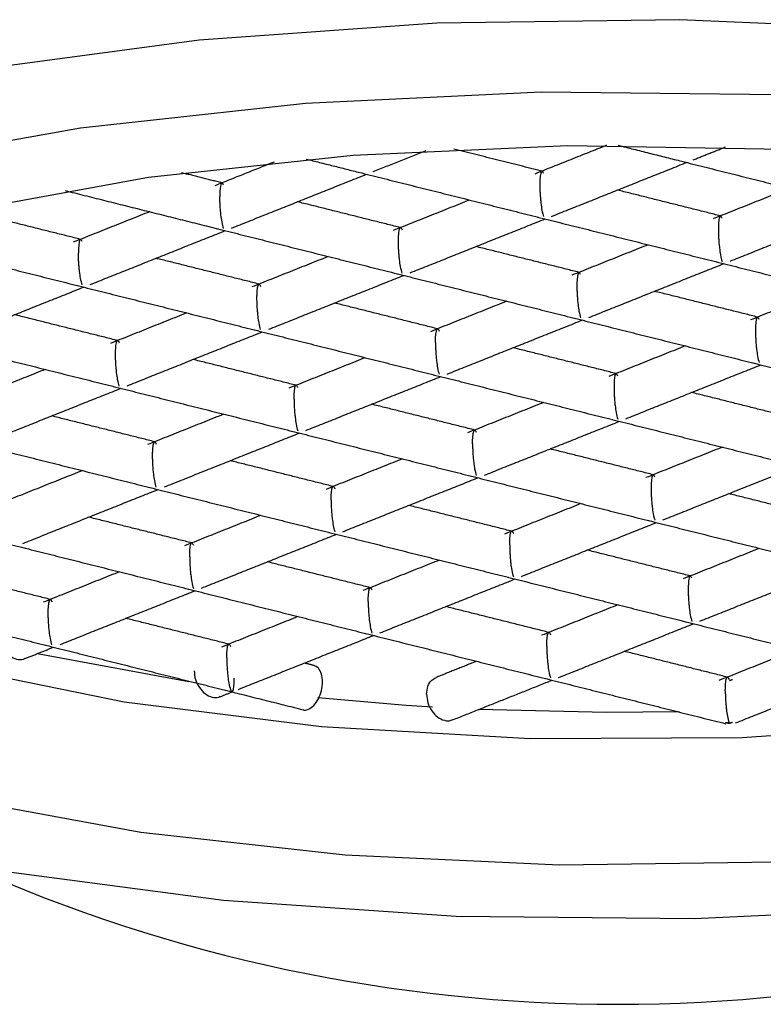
# Model space of a CAD drawing. Header units: millimetres. Extents: x 3935.343 to 3935.388, y 1757.192 to 1757.346.
# Tile 3 of 5: x 3935.35999 to 3935.36652, y 1757.25347 to 1757.26211. Entities that reach past the tile are written whole.
import ezdxf

# ---------------------------------------------------------------- set-up
doc = ezdxf.new("R2010")
doc.units = ezdxf.units.MM
doc.layers.add('SANINDUSA', color=3, linetype='Continuous')

msp = doc.modelspace()

# ---------------------------------------------------------------- linework, layer by layer
at = {"layer": 'SANINDUSA', "flags": 128}
for points in [[(3935.37683742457, 1757.257349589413), (3935.377198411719, 1757.258015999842), (3935.377179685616, 1757.258692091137), (3935.376781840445, 1757.259356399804), (3935.376017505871, 1757.259987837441), (3935.374910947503, 1757.260566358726), (3935.373497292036, 1757.261073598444), (3935.371821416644, 1757.261493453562), (3935.36993652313, 1757.261812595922), (3935.367902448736, 1757.262020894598), (3935.365783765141, 1757.262111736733), (3935.363647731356, 1757.262082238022), (3935.361562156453, 1757.261933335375), (3935.359593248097, 1757.26166975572)], [(3935.358697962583, 1757.260838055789), (3935.360519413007, 1757.261163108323), (3935.362496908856, 1757.261378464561), (3935.364565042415, 1757.261477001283), (3935.366655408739, 1757.261455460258), (3935.368698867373, 1757.261314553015), (3935.370627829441, 1757.261058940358), (3935.37237849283, 1757.2606970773), (3935.373892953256, 1757.260240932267), (3935.375121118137, 1757.259705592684), (3935.376022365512, 1757.259108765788), (3935.376566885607, 1757.258470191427), (3935.376736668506, 1757.257810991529), (3935.376526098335, 1757.257152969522), (3935.375942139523, 1757.256517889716)], [(3935.359465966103, 1757.260429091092), (3935.361115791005, 1757.260727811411), (3935.3629145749, 1757.260922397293), (3935.364797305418, 1757.261005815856), (3935.366695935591, 1757.260975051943), (3935.368541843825, 1757.260831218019), (3935.370268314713, 1757.260579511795), (3935.371812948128, 1757.260229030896), (3935.373119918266, 1757.259792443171)], [(3935.37177647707, 1757.25485514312), (3935.369955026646, 1757.254530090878), (3935.367977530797, 1757.254314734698), (3935.365909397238, 1757.254216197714), (3935.363819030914, 1757.254237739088), (3935.361775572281, 1757.254378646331), (3935.359846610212, 1757.254634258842), (3935.358095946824, 1757.254996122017), (3935.356581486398, 1757.25545226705), (3935.355353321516, 1757.255987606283), (3935.354452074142, 1757.256584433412), (3935.353907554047, 1757.257223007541), (3935.353737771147, 1757.257882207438), (3935.353948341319, 1757.258540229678), (3935.354532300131, 1757.259175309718)], [(3935.355737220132, 1757.258795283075), (3935.355800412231, 1757.258449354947), (3935.356195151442, 1757.257873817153), (3935.356937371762, 1757.257333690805), (3935.357998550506, 1757.256849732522), (3935.359337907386, 1757.256440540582), (3935.360903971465, 1757.256121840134), (3935.36263656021, 1757.255905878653), (3935.364469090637, 1757.255800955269), (3935.366331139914, 1757.255811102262), (3935.36815115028, 1757.255935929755), (3935.369859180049, 1757.256170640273), (3935.371389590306, 1757.256506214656), (3935.372683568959, 1757.256929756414), (3935.373691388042, 1757.257424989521), (3935.374374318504, 1757.257972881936), (3935.37470611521, 1757.258552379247), (3935.374737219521, 1757.258795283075)], [(3935.361472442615, 1757.256297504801), (3935.360157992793, 1757.256542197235), (3935.360141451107, 1757.256545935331)], [(3935.363610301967, 1757.256076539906), (3935.363379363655, 1757.256091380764), (3935.362602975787, 1757.256156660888)], [(3935.365775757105, 1757.25603353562), (3935.365138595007, 1757.256028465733), (3935.36401565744, 1757.256055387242)], [(3935.373075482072, 1757.255882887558), (3935.371758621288, 1757.255449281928), (3935.370206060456, 1757.255102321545), (3935.368473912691, 1757.254854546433), (3935.366624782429, 1757.254714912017), (3935.364725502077, 1757.254688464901), (3935.362844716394, 1757.254776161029), (3935.361050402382, 1757.254974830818), (3935.359407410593, 1757.255277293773)]]:
    msp.add_lwpolyline(points, dxfattribs=at)
at = {"layer": 'SANINDUSA'}
msp.add_arc((3935.365237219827, 1757.267467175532), 0.01400000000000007, 245.8389500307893, 294.1610499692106, dxfattribs=at)
for points in [[(3935.363088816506, 1757.260777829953), (3935.363554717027, 1757.26096379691)], [(3935.364571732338, 1757.260781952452), (3935.363797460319, 1757.26097593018)], [(3935.365139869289, 1757.261008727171), (3935.364508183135, 1757.260756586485)], [(3935.365240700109, 1757.261008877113), (3935.365783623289, 1757.260872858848)], [(3935.365898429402, 1757.260880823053), (3935.366183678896, 1757.260994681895)], [(3935.362501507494, 1757.260888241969), (3935.362974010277, 1757.260769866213)], [(3935.365774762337, 1757.260875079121), (3935.367351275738, 1757.260480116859)], [(3935.362219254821, 1757.260861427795), (3935.361698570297, 1757.260653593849)], [(3935.364656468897, 1757.260385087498), (3935.365841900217, 1757.26085825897)], [(3935.361762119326, 1757.260678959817), (3935.361407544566, 1757.260767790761)], [(3935.361846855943, 1757.260282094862), (3935.363032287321, 1757.260755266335)], [(3935.362965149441, 1757.260772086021), (3935.364541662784, 1757.260377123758)], [(3935.360384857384, 1757.260611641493), (3935.361732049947, 1757.260274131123)], [(3935.366139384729, 1757.260389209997), (3935.365234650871, 1757.260615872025)], [(3935.366746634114, 1757.260631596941), (3935.366075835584, 1757.26036384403)], [(3935.363937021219, 1757.260528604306), (3935.363266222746, 1757.260260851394)], [(3935.363329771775, 1757.260286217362), (3935.362425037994, 1757.26051287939)], [(3935.366224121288, 1757.259992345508), (3935.367409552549, 1757.260465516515)], [(3935.360520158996, 1757.260183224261), (3935.359615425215, 1757.260409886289)], [(3935.361127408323, 1757.260425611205), (3935.360456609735, 1757.260157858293)], [(3935.363414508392, 1757.259889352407), (3935.364599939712, 1757.26036252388)], [(3935.364532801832, 1757.260379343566), (3935.366109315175, 1757.259984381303)], [(3935.361723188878, 1757.26027635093), (3935.36329970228, 1757.259881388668)], [(3935.360604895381, 1757.259786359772), (3935.361790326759, 1757.260259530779)], [(3935.358913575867, 1757.260173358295), (3935.360490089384, 1757.259778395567)], [(3935.364897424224, 1757.259893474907), (3935.363992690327, 1757.260120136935)], [(3935.36550467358, 1757.260135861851), (3935.36483387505, 1757.259868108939)], [(3935.362087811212, 1757.259790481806), (3935.361183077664, 1757.2600171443)], [(3935.362695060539, 1757.26003286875), (3935.362024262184, 1757.259765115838)], [(3935.364982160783, 1757.259496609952), (3935.366167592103, 1757.259969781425)], [(3935.366100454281, 1757.259986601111), (3935.367676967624, 1757.259591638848)], [(3935.36217254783, 1757.259393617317), (3935.363357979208, 1757.259866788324)], [(3935.363290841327, 1757.259883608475), (3935.36486735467, 1757.259488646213)], [(3935.359362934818, 1757.259290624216), (3935.360548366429, 1757.259763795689)], [(3935.360481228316, 1757.25978061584), (3935.362057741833, 1757.259385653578)], [(3935.366465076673, 1757.259500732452), (3935.365560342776, 1757.25972739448)], [(3935.367072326, 1757.259743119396), (3935.366401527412, 1757.259475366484)], [(3935.363655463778, 1757.259397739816), (3935.362750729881, 1757.259624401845)], [(3935.364262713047, 1757.259640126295), (3935.363591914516, 1757.259372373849)], [(3935.360845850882, 1757.259294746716), (3935.359941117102, 1757.259521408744)], [(3935.361453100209, 1757.25953713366), (3935.360782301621, 1757.259269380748)], [(3935.364858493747, 1757.25949086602), (3935.366435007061, 1757.259095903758)], [(3935.363740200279, 1757.259000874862), (3935.364925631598, 1757.259474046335)], [(3935.360930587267, 1757.258897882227), (3935.362116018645, 1757.259371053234)], [(3935.362048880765, 1757.259387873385), (3935.363625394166, 1757.258992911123)], [(3935.359239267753, 1757.259284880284), (3935.360815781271, 1757.258889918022)], [(3935.36522311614, 1757.259004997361), (3935.364318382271, 1757.25923165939)], [(3935.365830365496, 1757.25924738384), (3935.365159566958, 1757.258979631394)], [(3935.363020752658, 1757.259144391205), (3935.36234995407, 1757.258876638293)], [(3935.362413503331, 1757.258902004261), (3935.361508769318, 1757.259128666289)], [(3935.365307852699, 1757.258608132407), (3935.366493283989, 1757.25908130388)], [(3935.366426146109, 1757.259098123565), (3935.36800265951, 1757.258703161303)], [(3935.360211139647, 1757.25904139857), (3935.359540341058, 1757.258773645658)], [(3935.362498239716, 1757.258505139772), (3935.363683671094, 1757.258978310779)], [(3935.363616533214, 1757.25899513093), (3935.365193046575, 1757.258600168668)], [(3935.360806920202, 1757.258892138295), (3935.36238343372, 1757.258497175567)], [(3935.359688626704, 1757.258402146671), (3935.360874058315, 1757.258875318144)], [(3935.366790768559, 1757.258612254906), (3935.365886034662, 1757.258838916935)], [(3935.363981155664, 1757.258509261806), (3935.363076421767, 1757.2587359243)], [(3935.364588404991, 1757.25875164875), (3935.363917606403, 1757.258483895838)], [(3935.361171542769, 1757.25840626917), (3935.360266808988, 1757.258632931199)], [(3935.361778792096, 1757.258648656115), (3935.361107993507, 1757.258380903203)], [(3935.364065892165, 1757.258112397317), (3935.365251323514, 1757.258585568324)], [(3935.365184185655, 1757.258602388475), (3935.366760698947, 1757.258207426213)], [(3935.361256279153, 1757.258009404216), (3935.362441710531, 1757.258482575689)], [(3935.362374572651, 1757.25849939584), (3935.363951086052, 1757.258104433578)], [(3935.359564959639, 1757.258396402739), (3935.361141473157, 1757.258001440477)], [(3935.365548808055, 1757.258116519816), (3935.364644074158, 1757.258343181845)], [(3935.366156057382, 1757.258358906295), (3935.365485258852, 1757.258091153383)], [(3935.362739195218, 1757.258013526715), (3935.361834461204, 1757.258240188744)], [(3935.363346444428, 1757.25825591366), (3935.362675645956, 1757.257988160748)], [(3935.365633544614, 1757.257719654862), (3935.366818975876, 1757.258192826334)], [(3935.360536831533, 1757.258152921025), (3935.359866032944, 1757.257885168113)], [(3935.3639422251, 1757.258106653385), (3935.365518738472, 1757.25771169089)], [(3935.362823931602, 1757.257616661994), (3935.36400936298, 1757.258089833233)], [(3935.36001431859, 1757.257513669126), (3935.361199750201, 1757.257986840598)], [(3935.361132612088, 1757.258003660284), (3935.362709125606, 1757.257608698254)], [(3935.367116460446, 1757.257723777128), (3935.366211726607, 1757.25795043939)], [(3935.36430684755, 1757.257620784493), (3935.363402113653, 1757.257847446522)], [(3935.364914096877, 1757.257863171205), (3935.364243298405, 1757.257595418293)], [(3935.362104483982, 1757.257760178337), (3935.361433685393, 1757.257492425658)], [(3935.361497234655, 1757.257517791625), (3935.360592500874, 1757.257744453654)], [(3935.364391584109, 1757.257223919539), (3935.365577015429, 1757.257697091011)], [(3935.365509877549, 1757.25771391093), (3935.36708639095, 1757.257318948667)], [(3935.361581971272, 1757.257120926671), (3935.362767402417, 1757.257594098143)], [(3935.362700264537, 1757.257610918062), (3935.364276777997, 1757.257215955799)], [(3935.359890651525, 1757.257507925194), (3935.361467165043, 1757.257112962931)], [(3935.365874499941, 1757.257228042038), (3935.364969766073, 1757.257454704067)], [(3935.366481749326, 1757.25747042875), (3935.365810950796, 1757.257202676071)], [(3935.363064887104, 1757.25712504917), (3935.36216015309, 1757.257351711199)], [(3935.363672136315, 1757.257367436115), (3935.363001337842, 1757.257099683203)], [(3935.360255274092, 1757.257022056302), (3935.359350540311, 1757.257248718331)], [(3935.360862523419, 1757.257264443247), (3935.360191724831, 1757.256996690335)], [(3935.3659592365, 1757.256831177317), (3935.367144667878, 1757.257304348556)], [(3935.363149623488, 1757.256728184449), (3935.364335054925, 1757.257201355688)], [(3935.364267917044, 1757.257218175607), (3935.365844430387, 1757.256823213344)], [(3935.360340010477, 1757.25662519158), (3935.361525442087, 1757.25709836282)], [(3935.361458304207, 1757.257115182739), (3935.363034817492, 1757.256720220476)], [(3935.358648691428, 1757.257012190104), (3935.36022520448, 1757.256617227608)], [(3935.364632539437, 1757.256732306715), (3935.363727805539, 1757.256958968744)], [(3935.365239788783, 1757.25697469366), (3935.364568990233, 1757.256706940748)], [(3935.361822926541, 1757.256629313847), (3935.36091819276, 1757.256855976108)], [(3935.362430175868, 1757.256871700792), (3935.36175937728, 1757.25660394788)], [(3935.364717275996, 1757.256335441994), (3935.365902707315, 1757.256808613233)], [(3935.365835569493, 1757.256825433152), (3935.36741208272, 1757.256430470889)], [(3935.363025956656, 1757.256722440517), (3935.364602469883, 1757.256327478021)], [(3935.361907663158, 1757.256232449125), (3935.363093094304, 1757.256705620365)], [(3935.360031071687, 1757.256501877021), (3935.360283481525, 1757.25660262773)], [(3935.360216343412, 1757.256619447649), (3935.361792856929, 1757.256224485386)], [(3935.366200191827, 1757.25633956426), (3935.365295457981, 1757.256566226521)], [(3935.366807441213, 1757.256581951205), (3935.366124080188, 1757.256309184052)], [(3935.36257182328, 1757.256441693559), (3935.362485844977, 1757.256463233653)], [(3935.363997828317, 1757.256478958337), (3935.36363907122, 1757.256335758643)], [(3935.366272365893, 1757.255937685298), (3935.367470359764, 1757.256415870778)], [(3935.363787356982, 1757.255964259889), (3935.364660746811, 1757.256312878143)], [(3935.364593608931, 1757.256329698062), (3935.366185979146, 1757.25593076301)], [(3935.36621768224, 1757.256309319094), (3935.366243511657, 1757.256319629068)], [(3935.361746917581, 1757.256168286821), (3935.361851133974, 1757.256209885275)], [(3935.361783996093, 1757.256226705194), (3935.362474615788, 1757.256053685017)], [(3935.366243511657, 1757.255942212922), (3935.36621768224, 1757.255931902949)], [(3935.366185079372, 1757.255940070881), (3935.366214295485, 1757.255940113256)], [(3935.36621768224, 1757.255931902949), (3935.366185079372, 1757.255940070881)], [(3935.366214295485, 1757.255940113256), (3935.366214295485, 1757.255940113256)]]:
    msp.add_open_spline(points, degree=1, dxfattribs=at)
for points, knots in [([(3935.364585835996, 1757.260761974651), (3935.36458062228, 1757.260771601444), (3935.364571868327, 1757.260787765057), (3935.364563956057, 1757.260775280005), (3935.364558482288, 1757.260752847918), (3935.364555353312, 1757.260727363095), (3935.364553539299, 1757.260696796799), (3935.36455335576, 1757.260672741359), (3935.364553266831, 1757.260661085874)], [0, 0, 0, 0, 0.3296987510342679, 0.5535720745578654, 0.6801696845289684, 0.7951159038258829, 0.9007283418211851, 0.9999999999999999, 0.9999999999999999, 0.9999999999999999, 0.9999999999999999]), ([(3935.361776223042, 1757.260658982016), (3935.36177100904, 1757.260668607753), (3935.361762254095, 1757.260684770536), (3935.361754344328, 1757.260672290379), (3935.361748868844, 1757.260649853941), (3935.361745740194, 1757.260624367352), (3935.36174392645, 1757.260593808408), (3935.361743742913, 1757.260569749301), (3935.361743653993, 1757.260558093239)], [0, 0, 0, 0, 0.3296840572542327, 0.5535796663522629, 0.6801611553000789, 0.7951097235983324, 0.9007355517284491, 1, 1, 1, 1]), ([(3935.364553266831, 1757.260661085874), (3935.364553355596, 1757.260648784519), (3935.364553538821, 1757.260623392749), (3935.364555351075, 1757.260582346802), (3935.364558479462, 1757.26054026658), (3935.364563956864, 1757.260489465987), (3935.36457186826, 1757.260427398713), (3935.364580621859, 1757.260399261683), (3935.364585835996, 1757.26038250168)], [0, 0, 0, 0, 0.09924901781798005, 0.2048642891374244, 0.3198159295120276, 0.446417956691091, 0.6702553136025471, 1, 1, 1, 1]), ([(3935.361776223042, 1757.26027950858), (3935.361771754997, 1757.260296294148), (3935.361764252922, 1757.260324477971), (3935.361754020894, 1757.260386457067), (3935.361749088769, 1757.260437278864), (3935.361746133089, 1757.260479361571), (3935.361744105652, 1757.260520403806), (3935.361743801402, 1757.260545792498), (3935.361743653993, 1757.260558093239)], [0, 0, 0, 0, 0.3296902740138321, 0.5535667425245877, 0.6801602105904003, 0.7951121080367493, 0.9007324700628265, 1, 1, 1, 1]), ([(3935.366153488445, 1757.260369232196), (3935.366148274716, 1757.260378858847), (3935.366139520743, 1757.260395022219), (3935.366131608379, 1757.260382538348), (3935.366126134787, 1757.260360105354), (3935.366123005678, 1757.260334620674), (3935.366121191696, 1757.260304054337), (3935.366121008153, 1757.260279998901), (3935.366120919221, 1757.260268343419)], [0, 0, 0, 0, 0.3296986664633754, 0.5535717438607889, 0.6801697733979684, 0.7951159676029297, 0.9007283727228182, 0.9999999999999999, 0.9999999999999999, 0.9999999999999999, 0.9999999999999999]), ([(3935.363311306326, 1757.260165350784), (3935.363311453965, 1757.260177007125), (3935.36331175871, 1757.260201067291), (3935.363313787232, 1757.260231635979), (3935.363316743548, 1757.260257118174), (3935.363321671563, 1757.260279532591), (3935.363331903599, 1757.260292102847), (3935.363339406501, 1757.260275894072), (3935.363343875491, 1757.260266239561)], [0, 0, 0, 0, 0.09925015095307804, 0.2048648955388, 0.3198153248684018, 0.4464211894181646, 0.6702691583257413, 1, 1, 1, 1]), ([(3935.366120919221, 1757.260268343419), (3935.366121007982, 1757.260256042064), (3935.366121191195, 1757.260230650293), (3935.366123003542, 1757.260189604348), (3935.366126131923, 1757.260147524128), (3935.366131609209, 1757.260096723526), (3935.366139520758, 1757.260034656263), (3935.366148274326, 1757.260006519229), (3935.366153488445, 1757.259989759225)], [0, 0, 0, 0, 0.09924901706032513, 0.2048642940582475, 0.3198159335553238, 0.4464179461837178, 0.670255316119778, 1, 1, 1, 1]), ([(3935.36053426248, 1757.260163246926), (3935.360529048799, 1757.260172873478), (3935.360520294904, 1757.260189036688), (3935.360512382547, 1757.260176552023), (3935.360506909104, 1757.260154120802), (3935.360503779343, 1757.260128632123), (3935.360501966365, 1757.260098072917), (3935.360501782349, 1757.260074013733), (3935.360501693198, 1757.260062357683)], [0, 0, 0, 0, 0.3296970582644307, 0.5535691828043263, 0.6801662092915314, 0.7951126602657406, 0.9007374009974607, 1, 1, 1, 1]), ([(3935.363343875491, 1757.259886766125), (3935.363339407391, 1757.259903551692), (3935.363331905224, 1757.259931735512), (3935.363321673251, 1757.259993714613), (3935.363316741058, 1757.260044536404), (3935.363313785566, 1757.260086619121), (3935.363311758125, 1757.260127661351), (3935.363311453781, 1757.260153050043), (3935.363311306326, 1757.260165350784)], [0, 0, 0, 0, 0.3296903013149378, 0.5535667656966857, 0.6801602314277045, 0.7951121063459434, 0.9007324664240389, 1, 1, 1, 1]), ([(3935.36053426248, 1757.259783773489), (3935.360529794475, 1757.259800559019), (3935.36052229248, 1757.259828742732), (3935.360512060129, 1757.259890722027), (3935.360507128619, 1757.259941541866), (3935.360504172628, 1757.259983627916), (3935.360502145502, 1757.260024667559), (3935.360501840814, 1757.260050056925), (3935.360501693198, 1757.260062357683)], [0, 0, 0, 0, 0.3296937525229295, 0.5535717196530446, 0.680166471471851, 0.7951147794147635, 0.9007362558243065, 1, 1, 1, 1]), ([(3935.364911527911, 1757.259873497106), (3935.364906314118, 1757.259883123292), (3935.364897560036, 1757.259899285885), (3935.364889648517, 1757.259886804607), (3935.36488417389, 1757.259864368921), (3935.364881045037, 1757.259838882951), (3935.364879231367, 1757.259808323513), (3935.364879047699, 1757.259784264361), (3935.364878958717, 1757.259772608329)], [0, 0, 0, 0, 0.3297032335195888, 0.5535795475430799, 0.6801609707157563, 0.7951088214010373, 0.9007355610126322, 1, 1, 1, 1]), ([(3935.36206934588, 1757.259669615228), (3935.36206949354, 1757.259681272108), (3935.362069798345, 1757.259705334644), (3935.362071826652, 1757.259735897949), (3935.362074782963, 1757.25976138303), (3935.362079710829, 1757.259783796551), (3935.362089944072, 1757.259796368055), (3935.362097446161, 1757.259780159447), (3935.362101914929, 1757.259770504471)], [0, 0, 0, 0, 0.09924992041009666, 0.2048751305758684, 0.3198240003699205, 0.4464286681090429, 0.6702543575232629, 1, 1, 1, 1]), ([(3935.364878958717, 1757.259772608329), (3935.364879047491, 1757.25976030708), (3935.36487923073, 1757.259734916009), (3935.36488104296, 1757.259693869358), (3935.364884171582, 1757.259651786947), (3935.3648896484, 1757.259600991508), (3935.364897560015, 1757.259538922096), (3935.364906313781, 1757.259510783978), (3935.364911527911, 1757.25949402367)], [0, 0, 0, 0, 0.09925297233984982, 0.2048685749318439, 0.3198205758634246, 0.4464328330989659, 0.6702709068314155, 1, 1, 1, 1]), ([(3935.362101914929, 1757.259391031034), (3935.362097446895, 1757.259407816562), (3935.362089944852, 1757.259436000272), (3935.36207971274, 1757.259497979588), (3935.362074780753, 1757.2595487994), (3935.362071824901, 1757.259590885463), (3935.362069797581, 1757.259631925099), (3935.3620694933, 1757.259657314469), (3935.36206934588, 1757.259669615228)], [0, 0, 0, 0, 0.3296937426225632, 0.5535717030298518, 0.680166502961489, 0.7951148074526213, 0.9007362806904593, 1, 1, 1, 1]), ([(3935.366479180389, 1757.259480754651), (3935.366473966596, 1757.259490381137), (3935.366465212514, 1757.259506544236), (3935.366457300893, 1757.259494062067), (3935.366451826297, 1757.259471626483), (3935.36644869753, 1757.259446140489), (3935.366446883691, 1757.259415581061), (3935.366446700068, 1757.259391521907), (3935.366446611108, 1757.259379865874)], [0, 0, 0, 0, 0.3297033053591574, 0.5535797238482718, 0.6801610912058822, 0.795108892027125, 0.9007356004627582, 1, 1, 1, 1]), ([(3935.363636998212, 1757.259276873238), (3935.363637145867, 1757.25928852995), (3935.363637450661, 1757.259312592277), (3935.363639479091, 1757.259343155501), (3935.363642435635, 1757.259368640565), (3935.363647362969, 1757.259391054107), (3935.363657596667, 1757.259403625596), (3935.363665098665, 1757.25938741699), (3935.363669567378, 1757.259377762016)], [0, 0, 0, 0, 0.09924892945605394, 0.2048742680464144, 0.3198232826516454, 0.446428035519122, 0.670254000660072, 1, 1, 1, 1]), ([(3935.366446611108, 1757.259379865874), (3935.366446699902, 1757.259367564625), (3935.366446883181, 1757.259342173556), (3935.366448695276, 1757.259301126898), (3935.366451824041, 1757.259259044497), (3935.366457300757, 1757.25920824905), (3935.366465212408, 1757.259146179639), (3935.366473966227, 1757.259118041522), (3935.366479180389, 1757.259101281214)], [0, 0, 0, 0, 0.09925297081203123, 0.2048685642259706, 0.3198205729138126, 0.4464328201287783, 0.6702708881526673, 1, 1, 1, 1]), ([(3935.360827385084, 1757.259173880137), (3935.360827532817, 1757.259185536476), (3935.360827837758, 1757.259209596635), (3935.360829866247, 1757.259240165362), (3935.360832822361, 1757.259265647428), (3935.360837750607, 1757.259288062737), (3935.360847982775, 1757.25930063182), (3935.360855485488, 1757.259284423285), (3935.360859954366, 1757.259274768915)], [0, 0, 0, 0, 0.09925013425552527, 0.2048648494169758, 0.3198152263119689, 0.4464215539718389, 0.6702693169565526, 1, 1, 1, 1]), ([(3935.363636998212, 1757.259276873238), (3935.363637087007, 1757.259264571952), (3935.36363727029, 1757.259239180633), (3935.363639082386, 1757.259198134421), (3935.363642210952, 1757.259156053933), (3935.363647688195, 1757.259105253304), (3935.363655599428, 1757.259043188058), (3935.363664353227, 1757.25901504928), (3935.363669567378, 1757.258998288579)], [0, 0, 0, 0, 0.09925381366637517, 0.2048716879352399, 0.3198246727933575, 0.4464281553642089, 0.6702681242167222, 1, 1, 1, 1]), ([(3935.360859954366, 1757.258895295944), (3935.360855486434, 1757.258912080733), (3935.360847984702, 1757.258940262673), (3935.360837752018, 1757.259002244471), (3935.360832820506, 1757.259053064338), (3935.360829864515, 1757.259095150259), (3935.360827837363, 1757.259136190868), (3935.360827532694, 1757.259161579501), (3935.360827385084, 1757.259173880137)], [0, 0, 0, 0, 0.3297034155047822, 0.5535775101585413, 0.6801695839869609, 0.795115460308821, 0.9007347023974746, 1, 1, 1, 1]), ([(3935.365237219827, 1757.258985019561), (3935.365232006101, 1757.258994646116), (3935.365223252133, 1757.25901080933), (3935.365215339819, 1757.258998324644), (3935.365209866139, 1757.258975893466), (3935.365206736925, 1757.258950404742), (3935.365204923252, 1757.258919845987), (3935.365204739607, 1757.258895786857), (3935.365204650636, 1757.258884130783)], [0, 0, 0, 0, 0.3296973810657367, 0.5535697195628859, 0.6801668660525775, 0.7951133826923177, 0.9007373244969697, 1, 1, 1, 1]), ([(3935.362395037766, 1757.258781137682), (3935.362395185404, 1757.258792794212), (3935.362395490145, 1757.258816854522), (3935.36239751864, 1757.258847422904), (3935.362400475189, 1757.258872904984), (3935.362405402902, 1757.258895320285), (3935.362415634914, 1757.258907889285), (3935.362423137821, 1757.258891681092), (3935.362427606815, 1757.258882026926)], [0, 0, 0, 0, 0.0992512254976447, 0.2048650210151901, 0.3198154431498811, 0.4464217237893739, 0.6702694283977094, 0.9999999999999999, 0.9999999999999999, 0.9999999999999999, 0.9999999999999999]), ([(3935.365204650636, 1757.258884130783), (3935.365204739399, 1757.258871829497), (3935.365204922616, 1757.258846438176), (3935.365206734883, 1757.258805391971), (3935.365209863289, 1757.258763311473), (3935.365215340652, 1757.258712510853), (3935.365223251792, 1757.258650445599), (3935.365232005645, 1757.258622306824), (3935.365237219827, 1757.258605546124)], [0, 0, 0, 0, 0.09925381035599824, 0.2048716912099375, 0.3198246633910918, 0.4464281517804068, 0.6702681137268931, 1, 1, 1, 1]), ([(3935.362395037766, 1757.258781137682), (3935.362395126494, 1757.258768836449), (3935.362395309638, 1757.258743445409), (3935.362397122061, 1757.2587023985), (3935.362400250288, 1757.258660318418), (3935.362405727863, 1757.258609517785), (3935.362413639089, 1757.258547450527), (3935.362422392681, 1757.258519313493), (3935.362427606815, 1757.258502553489)], [0, 0, 0, 0, 0.0992522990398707, 0.2048671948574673, 0.3198184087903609, 0.4464199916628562, 0.6702565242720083, 1, 1, 1, 1]), ([(3935.363962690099, 1757.258388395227), (3935.363962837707, 1757.258400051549), (3935.363963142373, 1757.258424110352), (3935.363965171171, 1757.258454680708), (3935.363968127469, 1757.258480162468), (3935.363973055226, 1757.258502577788), (3935.36398328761, 1757.258515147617), (3935.363990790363, 1757.258498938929), (3935.363995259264, 1757.258489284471)], [0, 0, 0, 0, 0.09925894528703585, 0.2048718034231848, 0.3198211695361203, 0.4464263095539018, 0.6702722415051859, 1, 1, 1, 1]), ([(3935.36115307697, 1757.258285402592), (3935.361153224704, 1757.258297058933), (3935.361153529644, 1757.258321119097), (3935.361155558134, 1757.258351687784), (3935.361158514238, 1757.258377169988), (3935.361163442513, 1757.258399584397), (3935.36117367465, 1757.258412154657), (3935.361181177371, 1757.258395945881), (3935.361185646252, 1757.25838629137)], [0, 0, 0, 0, 0.09925016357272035, 0.2048649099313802, 0.3198153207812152, 0.4464212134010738, 0.6702692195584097, 0.9999999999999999, 0.9999999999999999, 0.9999999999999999, 0.9999999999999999]), ([(3935.363962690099, 1757.258388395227), (3935.363962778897, 1757.258376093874), (3935.363962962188, 1757.258350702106), (3935.363964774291, 1757.258309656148), (3935.363967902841, 1757.25826757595), (3935.363973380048, 1757.258216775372), (3935.363981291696, 1757.258154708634), (3935.363990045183, 1757.258126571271), (3935.363995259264, 1757.258109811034)], [0, 0, 0, 0, 0.09924905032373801, 0.2048643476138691, 0.3198160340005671, 0.4464180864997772, 0.6702546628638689, 1, 1, 1, 1]), ([(3935.361185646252, 1757.258006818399), (3935.361181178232, 1757.25802360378), (3935.361173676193, 1757.258051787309), (3935.361163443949, 1757.258113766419), (3935.361158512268, 1757.258164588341), (3935.361155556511, 1757.258206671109), (3935.361153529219, 1757.258247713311), (3935.361153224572, 1757.258273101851), (3935.36115307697, 1757.258285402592)], [0, 0, 0, 0, 0.3296899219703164, 0.5535665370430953, 0.6801600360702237, 0.7951131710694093, 0.9007323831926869, 1, 1, 1, 1]), ([(3935.365562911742, 1757.258096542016), (3935.365557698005, 1757.25810616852), (3935.365548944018, 1757.258122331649), (3935.36554103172, 1757.258109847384), (3935.365535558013, 1757.25808741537), (3935.365532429, 1757.258061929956), (3935.36553061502, 1757.258031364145), (3935.365530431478, 1757.258007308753), (3935.365530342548, 1757.257995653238)], [0, 0, 0, 0, 0.3296987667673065, 0.5535720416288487, 0.6801697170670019, 0.795116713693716, 0.9007282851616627, 1, 1, 1, 1]), ([(3935.362720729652, 1757.257892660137), (3935.362720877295, 1757.257904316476), (3935.362721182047, 1757.257928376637), (3935.362723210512, 1757.257958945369), (3935.362726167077, 1757.257984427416), (3935.362731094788, 1757.258006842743), (3935.362741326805, 1757.258019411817), (3935.362748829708, 1757.258003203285), (3935.362753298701, 1757.257993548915)], [0, 0, 0, 0, 0.0992501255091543, 0.2048648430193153, 0.3198152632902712, 0.4464215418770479, 0.6702692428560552, 1, 1, 1, 1]), ([(3935.365530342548, 1757.257995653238), (3935.365530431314, 1757.257983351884), (3935.365530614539, 1757.257957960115), (3935.365532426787, 1757.257916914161), (3935.3655355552, 1757.257874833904), (3935.365541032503, 1757.257824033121), (3935.365548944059, 1757.257761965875), (3935.365557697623, 1757.257733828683), (3935.365562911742, 1757.257717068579)], [0, 0, 0, 0, 0.09924893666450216, 0.2048641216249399, 0.3198156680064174, 0.4464181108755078, 0.6702552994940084, 0.9999999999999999, 0.9999999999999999, 0.9999999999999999, 0.9999999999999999]), ([(3935.362720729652, 1757.257892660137), (3935.362720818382, 1757.257880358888), (3935.362721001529, 1757.257854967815), (3935.362722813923, 1757.257813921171), (3935.362725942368, 1757.257771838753), (3935.362731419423, 1757.257721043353), (3935.362739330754, 1757.257658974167), (3935.362748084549, 1757.257630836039), (3935.362753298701, 1757.257614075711)], [0, 0, 0, 0, 0.09925301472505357, 0.2048686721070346, 0.3198207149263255, 0.4464330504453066, 0.6702707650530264, 1, 1, 1, 1]), ([(3935.364288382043, 1757.257499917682), (3935.364288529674, 1757.257511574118), (3935.364288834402, 1757.257535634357), (3935.364290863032, 1757.257566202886), (3935.364293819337, 1757.257591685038), (3935.364298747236, 1757.257614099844), (3935.364308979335, 1757.257626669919), (3935.364316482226, 1757.257610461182), (3935.364320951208, 1757.257600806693)], [0, 0, 0, 0, 0.09925066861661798, 0.2048649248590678, 0.3198153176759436, 0.4464213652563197, 0.6702692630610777, 1, 1, 1, 1]), ([(3935.361478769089, 1757.257396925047), (3935.36147891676, 1757.257408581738), (3935.361479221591, 1757.257432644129), (3935.361481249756, 1757.257463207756), (3935.361484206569, 1757.257488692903), (3935.361489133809, 1757.257511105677), (3935.361499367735, 1757.257523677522), (3935.361506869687, 1757.257507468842), (3935.361511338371, 1757.257497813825)], [0, 0, 0, 0, 0.09924888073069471, 0.2048750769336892, 0.3198240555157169, 0.4464282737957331, 0.6702541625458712, 1, 1, 1, 1]), ([(3935.364288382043, 1757.257499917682), (3935.364288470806, 1757.257487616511), (3935.364288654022, 1757.257462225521), (3935.364290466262, 1757.257421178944), (3935.364293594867, 1757.257379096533), (3935.364299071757, 1757.257328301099), (3935.364306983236, 1757.257266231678), (3935.36431573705, 1757.257238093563), (3935.364320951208, 1757.257221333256)], [0, 0, 0, 0, 0.0992524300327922, 0.2048680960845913, 0.3198201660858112, 0.4464325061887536, 0.6702706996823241, 1, 1, 1, 1]), ([(3935.361478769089, 1757.257396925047), (3935.36147885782, 1757.25738462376), (3935.361479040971, 1757.257359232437), (3935.361480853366, 1757.257318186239), (3935.36148398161, 1757.257276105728), (3935.361489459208, 1757.257225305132), (3935.361497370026, 1757.257163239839), (3935.361506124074, 1757.257135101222), (3935.361511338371, 1757.257118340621)], [0, 0, 0, 0, 0.09925383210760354, 0.204871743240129, 0.3198247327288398, 0.4464282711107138, 0.6702682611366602, 1, 1, 1, 1]), ([(3935.365888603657, 1757.257208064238), (3935.365883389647, 1757.257217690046), (3935.365874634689, 1757.257233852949), (3935.365866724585, 1757.257221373), (3935.365861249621, 1757.257198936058), (3935.365858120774, 1757.257173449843), (3935.365856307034, 1757.257142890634), (3935.3658561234, 1757.257118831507), (3935.365856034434, 1757.25710717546)], [0, 0, 0, 0, 0.3296840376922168, 0.5535795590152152, 0.6801611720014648, 0.7951093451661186, 0.9007355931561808, 1, 1, 1, 1]), ([(3935.363046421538, 1757.257004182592), (3935.363046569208, 1757.257015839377), (3935.363046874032, 1757.25703990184), (3935.363048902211, 1757.257070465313), (3935.363051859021, 1757.257095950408), (3935.363056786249, 1757.257118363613), (3935.36306702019, 1757.257130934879), (3935.363074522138, 1757.257114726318), (3935.36307899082, 1757.25710507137)], [0, 0, 0, 0, 0.09924940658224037, 0.2048751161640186, 0.3198240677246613, 0.4464284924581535, 0.6702542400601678, 1, 1, 1, 1]), ([(3935.365856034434, 1757.25710717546), (3935.365856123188, 1757.257094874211), (3935.365856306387, 1757.257069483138), (3935.365858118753, 1757.257028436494), (3935.36586124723, 1757.256986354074), (3935.365866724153, 1757.256935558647), (3935.365874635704, 1757.256873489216), (3935.365883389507, 1757.256845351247), (3935.365888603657, 1757.256828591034)], [0, 0, 0, 0, 0.09925299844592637, 0.2048686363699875, 0.3198206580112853, 0.4464329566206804, 0.670271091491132, 1, 1, 1, 1]), ([(3935.36023680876, 1757.256901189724), (3935.360236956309, 1757.256912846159), (3935.360237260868, 1757.256936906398), (3935.36023928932, 1757.256967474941), (3935.360242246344, 1757.256992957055), (3935.360247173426, 1757.257015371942), (3935.360257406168, 1757.257027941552), (3935.360264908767, 1757.25701173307), (3935.360269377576, 1757.257002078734)], [0, 0, 0, 0, 0.09925068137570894, 0.2048649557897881, 0.3198154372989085, 0.4464214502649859, 0.6702693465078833, 1, 1, 1, 1]), ([(3935.363046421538, 1757.257004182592), (3935.363046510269, 1757.256991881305), (3935.36304669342, 1757.256966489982), (3935.363048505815, 1757.256925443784), (3935.363051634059, 1757.256883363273), (3935.363057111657, 1757.256832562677), (3935.363065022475, 1757.256770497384), (3935.363073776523, 1757.256742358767), (3935.36307899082, 1757.256725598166)], [0, 0, 0, 0, 0.09925383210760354, 0.204871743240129, 0.3198247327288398, 0.4464282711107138, 0.6702682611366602, 1, 1, 1, 1]), ([(3935.360269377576, 1757.256622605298), (3935.360264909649, 1757.256639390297), (3935.360257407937, 1757.256667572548), (3935.360247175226, 1757.256729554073), (3935.360242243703, 1757.256780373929), (3935.360239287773, 1757.256822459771), (3935.36023726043, 1757.256863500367), (3935.360236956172, 1757.256888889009), (3935.36023680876, 1757.256901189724)], [0, 0, 0, 0, 0.3297039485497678, 0.5535775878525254, 0.6801696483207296, 0.7951155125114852, 0.9007341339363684, 1, 1, 1, 1]), ([(3935.35980212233, 1757.256727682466), (3935.359804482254, 1757.256702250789), (3935.359809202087, 1757.256651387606), (3935.359845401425, 1757.256579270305), (3935.359897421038, 1757.256523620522), (3935.359958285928, 1757.256495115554), (3935.360006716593, 1757.256489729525), (3935.360027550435, 1757.256502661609), (3935.360031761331, 1757.256505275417)], [0, 0, 0, 0, 0.1903566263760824, 0.3807119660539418, 0.5710711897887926, 0.7614219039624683, 0.9517790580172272, 1, 1, 1, 1]), ([(3935.364614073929, 1757.256611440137), (3935.364614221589, 1757.256623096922), (3935.364614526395, 1757.256647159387), (3935.364616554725, 1757.256677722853), (3935.364619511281, 1757.256703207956), (3935.364624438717, 1757.256725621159), (3935.364634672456, 1757.256738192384), (3935.364642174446, 1757.256721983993), (3935.364646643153, 1757.256712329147)], [0, 0, 0, 0, 0.09924941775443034, 0.2048751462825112, 0.3198240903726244, 0.4464285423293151, 0.6702542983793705, 1, 1, 1, 1]), ([(3935.361804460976, 1757.256508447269), (3935.361804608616, 1757.256520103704), (3935.361804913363, 1757.256544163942), (3935.361806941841, 1757.256574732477), (3935.361809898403, 1757.25660021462), (3935.361814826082, 1757.256622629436), (3935.36182505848, 1757.256635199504), (3935.361832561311, 1757.256618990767), (3935.361837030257, 1757.256609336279)], [0, 0, 0, 0, 0.09925066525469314, 0.2048649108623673, 0.3198153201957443, 0.4464213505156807, 0.6702692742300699, 1, 1, 1, 1]), ([(3935.364614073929, 1757.256611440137), (3935.364614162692, 1757.256599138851), (3935.364614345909, 1757.25657374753), (3935.364616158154, 1757.256532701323), (3935.364619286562, 1757.256490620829), (3935.36462476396, 1757.256439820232), (3935.364632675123, 1757.256377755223), (3935.36464142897, 1757.256349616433), (3935.364646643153, 1757.256332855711)], [0, 0, 0, 0, 0.0992538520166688, 0.2048717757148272, 0.3198247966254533, 0.4464283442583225, 0.6702679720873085, 1, 1, 1, 1]), ([(3935.361804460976, 1757.256508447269), (3935.361804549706, 1757.256496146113), (3935.361804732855, 1757.256470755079), (3935.361806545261, 1757.256429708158), (3935.361809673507, 1757.256387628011), (3935.361815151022, 1757.256336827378), (3935.361823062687, 1757.256274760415), (3935.361831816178, 1757.256246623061), (3935.361837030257, 1757.256229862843)], [0, 0, 0, 0, 0.09925167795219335, 0.2048671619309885, 0.3198183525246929, 0.4464199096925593, 0.6702560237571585, 1, 1, 1, 1]), ([(3935.361517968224, 1757.256394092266), (3935.361520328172, 1757.256368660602), (3935.361525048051, 1757.25631779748), (3935.361561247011, 1757.256245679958), (3935.361613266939, 1757.256190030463), (3935.361674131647, 1757.256161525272), (3935.361722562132, 1757.256156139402), (3935.361743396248, 1757.256169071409), (3935.361747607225, 1757.256171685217)], [0, 0, 0, 0, 0.1903566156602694, 0.380711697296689, 0.5710712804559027, 0.7614215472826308, 0.9517786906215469, 1, 1, 1, 1]), ([(3935.362644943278, 1757.25629788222), (3935.36264304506, 1757.256321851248), (3935.362639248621, 1757.256369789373), (3935.362611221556, 1757.256422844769), (3935.362583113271, 1757.256435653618), (3935.362569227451, 1757.256441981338)], [0, 0, 0, 0, 0.3359836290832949, 0.6719681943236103, 1, 1, 1, 1]), ([(3935.361837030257, 1757.256229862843), (3935.361841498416, 1757.256220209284), (3935.361849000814, 1757.256204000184), (3935.361859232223, 1757.256216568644), (3935.36186416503, 1757.256238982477), (3935.361867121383, 1757.256264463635), (3935.361869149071, 1757.256295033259), (3935.361869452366, 1757.256319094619), (3935.361869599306, 1757.256330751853)], [0, 0, 0, 0, 0.3296903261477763, 0.5535765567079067, 0.6801808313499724, 0.7951291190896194, 0.9007442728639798, 0.9999999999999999, 0.9999999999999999, 0.9999999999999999, 0.9999999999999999]), ([(3935.362472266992, 1757.256054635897), (3935.362472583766, 1757.256054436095), (3935.362486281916, 1757.256045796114), (3935.36252144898, 1757.256055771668), (3935.362569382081, 1757.256087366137), (3935.362610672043, 1757.256146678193), (3935.362639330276, 1757.256221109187), (3935.362643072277, 1757.256272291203), (3935.362644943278, 1757.25629788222)], [0, 0, 0, 0, 0.004711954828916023, 0.2037572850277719, 0.402821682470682, 0.6018829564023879, 0.8009414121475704, 0.9999999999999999, 0.9999999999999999, 0.9999999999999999, 0.9999999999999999]), ([(3935.363558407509, 1757.256190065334), (3935.363560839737, 1757.256214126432), (3935.363565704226, 1757.25626224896), (3935.363597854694, 1757.25631425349), (3935.363628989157, 1757.256328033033), (3935.363642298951, 1757.256333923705)], [0, 0, 0, 0, 0.3640692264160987, 0.7281434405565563, 1, 1, 1, 1]), ([(3935.366181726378, 1757.256218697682), (3935.366181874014, 1757.256230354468), (3935.36618217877, 1757.256254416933), (3935.366184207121, 1757.256284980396), (3935.36618716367, 1757.25631046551), (3935.366192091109, 1757.256332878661), (3935.366202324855, 1757.256345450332), (3935.366209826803, 1757.256329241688), (3935.366214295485, 1757.256319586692)], [0, 0, 0, 0, 0.09924939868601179, 0.2048751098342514, 0.3198240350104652, 0.446428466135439, 0.6702542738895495, 1, 1, 1, 1]), ([(3935.366181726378, 1757.256218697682), (3935.366181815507, 1757.256206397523), (3935.366181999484, 1757.256181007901), (3935.366183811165, 1757.25613996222), (3935.366186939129, 1757.256097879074), (3935.366192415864, 1757.256047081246), (3935.366200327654, 1757.255985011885), (3935.36620908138, 1757.255956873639), (3935.366214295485, 1757.255940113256)], [0, 0, 0, 0, 0.09924476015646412, 0.2048580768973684, 0.3198130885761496, 0.4464318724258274, 0.6702703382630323, 1, 1, 1, 1]), ([(3935.363558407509, 1757.256190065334), (3935.363560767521, 1757.256164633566), (3935.36356548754, 1757.256113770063), (3935.363601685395, 1757.256041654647), (3935.363653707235, 1757.255986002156), (3935.363714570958, 1757.255957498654), (3935.363763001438, 1757.255952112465), (3935.363783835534, 1757.255965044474), (3935.36378804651, 1757.255967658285)], [0, 0, 0, 0, 0.1903574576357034, 0.3807146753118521, 0.5710695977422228, 0.7614207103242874, 0.9517784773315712, 0.9999999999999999, 0.9999999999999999, 0.9999999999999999, 0.9999999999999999])]:
    msp.add_open_spline(points, degree=3, knots=knots, dxfattribs=at)

doc.saveas('drawing.dxf')
